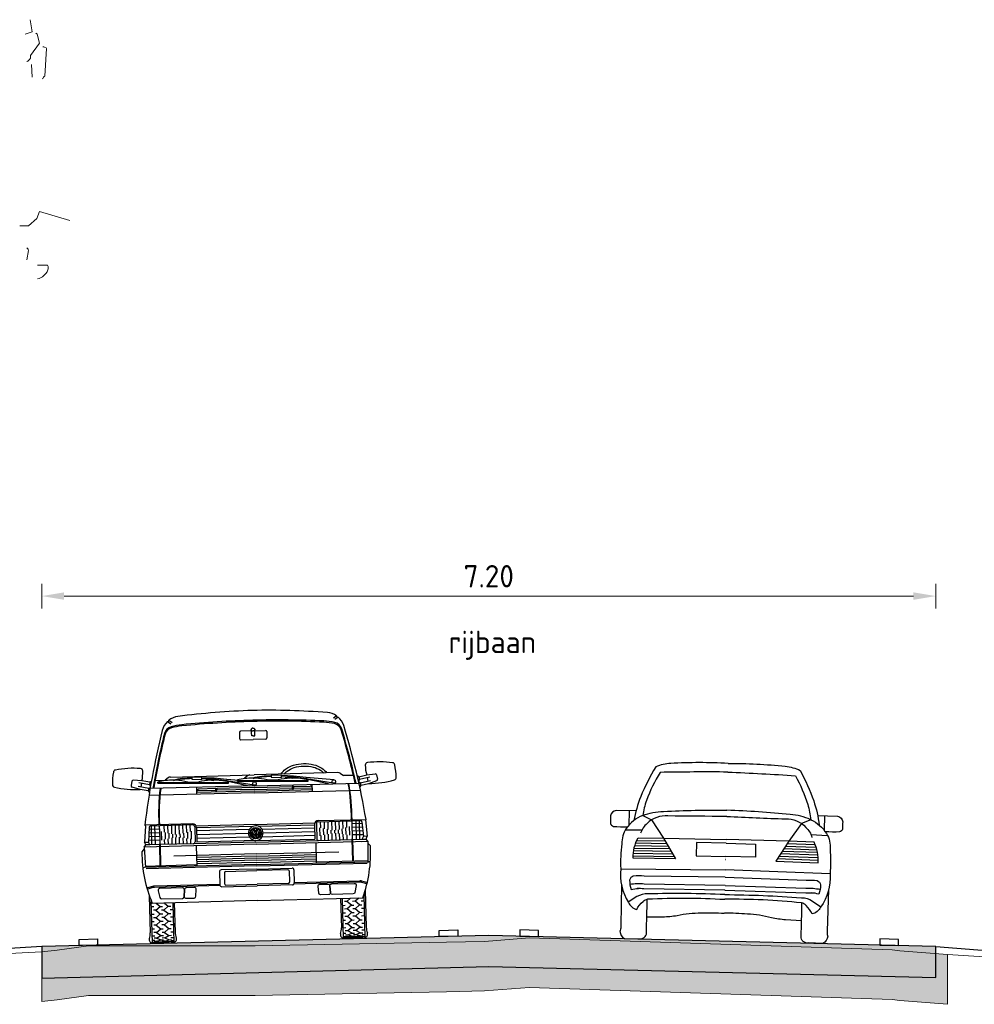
# Model space of a CAD drawing. Header units: metres. Extents: x 180716 to 180809, y 418548 to 418668.
# Tile 35 of 148: x 180776.96 to 180784.65, y 418554.52 to 418562.46. Entities that reach past the tile are written whole.
import ezdxf

# ---------------------------------------------------------------- set-up
doc = ezdxf.new("R2010")
doc.units = ezdxf.units.M
doc.layers.get('0').update_dxf_attribs({"color": 30, "lineweight": 0})
doc.layers.get('Defpoints').update_dxf_attribs({"lineweight": 0})
for name, color, linetype, lineweight in [('B-WE-GR-BOOM-SD', 253, 'Continuous', 0), ('B-WE-OG-DTM-V', 253, 'Continuous', 0), ('B-WE-VH-M', 253, 'Continuous', 0), ('B-WE-VH-VERHARDING_ASFALT-GD', 253, 'Continuous', 0), ('N-WE-GW-BERM-GD', 90, 'Continuous', 30), ('N-WE-VH-M', 7, 'Continuous', 18), ('N-WE-VH-VERHARDING_ASFALT-GD', 210, 'Continuous', 30), ('N-WE-VW-MARKERING-GD', 7, 'Continuous', 30), ('X-XX-AL-AANKLEDING-SD', 6, 'Continuous', 25)]:
    doc.layers.add(name, color=color, linetype=linetype, lineweight=lineweight)
doc.layers.add('B-WE-VH-VERHARDING_ASFALT-AD', color=253, linetype='Continuous', lineweight=0, transparency=0.5)
doc.layers.add('N-WE-VH-VERHARDING_ASFALT-AD', color=212, linetype='Continuous', lineweight=18, transparency=0.3)
doc.styles.add('NLCS-ISO-M100-T18', font='NLCS-ISO.ttf', dxfattribs={"height": 0.18})
doc.dimstyles.new('NLCS-M100-T18-PIJL_L2_H1', dxfattribs={"dimscale": 0.1, "dimtxt": 2.5, "dimasz": 1.8, "dimexe": 2, "dimexo": 2, "dimgap": 0.7, "dimtad": 1, "dimzin": 0, "dimdsep": 46, "dimtxsty": 'NLCS-ISO-M100-T18', "dimcen": 0, "dimdle": 2, "dimclrd": 256, "dimclre": 256, "dimclrt": 1, "dimadec": 1, "dimazin": 0, "dimtfac": 1, "dimtdec": 3, "dimtofl": 0, "dimtmove": 0, "dimatfit": 3, "dimfxl": 2, "dimfxlon": 1, "dimtfillclr": 256, "dimtolj": 1, "dimtzin": 0, "dimlwd": -1, "dimlwe": -1, "dimarcsym": 0})

# ---------------------------------------------------------------- blocks, each defined once
blk = doc.blocks.new('SAL-AANKLEDING_BUSJE1_VOORAANZICHT-D')
for p, q in [((-0.6873, 1.7825), (-0.6612, 1.7645)), ((-0.6752, 1.7925), (-0.6491, 1.7745)), ((0.6752, 1.7925), (0.6491, 1.7745)), ((0.6873, 1.7825), (0.6612, 1.7645)), ((-0.11, 1.68), (-0.11, 1.63)), ((-0.0144, 1.69), (-0.1, 1.69)), ((-0.0122, 1.65), (-0.015, 1.7)), ((0.0122, 1.65), (0.015, 1.7)), ((0.0144, 1.69), (0.1, 1.69)), ((0.11, 1.68), (0.11, 1.63)), ((-0.1, 1.62), (0, 1.62)), ((0, 1.65), (-0.0122, 1.65)), ((0, 1.65), (0.0122, 1.65)), ((0.1, 1.62), (0, 1.62)), ((-0.9855, 1.3095), (-0.9929, 1.2741)), ((-0.9055, 1.31), (-0.9746, 1.3174)), ((-0.846, 1.2771), (-0.9296, 1.2946)), ((-0.9085, 1.2902), (-0.9146, 1.2609)), ((-0.8419, 1.2967), (-0.9055, 1.31)), ((-0.8419, 1.2967), (-0.846, 1.2771)), ((-0.846, 1.2771), (-0.8377, 1.2645)), ((-0.8419, 1.2967), (-0.8292, 1.305)), ((-0.7989, 1.31), (-0.7183, 1.31)), ((-0.7765, 1.2872), (-0.7763, 1.2972)), ((-0.7765, 1.2872), (-0.208, 1.2729)), ((-0.7764, 1.2926), (-0.5364, 1.2865)), ((-0.693, 1.329), (-0.7183, 1.31)), ((-0.675, 1.335), (0, 1.335)), ((-0.5365, 1.2861), (-0.5363, 1.2911)), ((-0.5363, 1.2911), (-0.4477, 1.2889)), ((-0.503, 1.3294), (-0.504, 1.3124)), ((-0.504, 1.3124), (-0.4221, 1.3078)), ((-0.4211, 1.3248), (-0.503, 1.3294)), ((-0.4478, 1.2839), (-0.4477, 1.2889)), ((-0.4478, 1.2843), (-0.2079, 1.2783)), ((-0.4221, 1.3078), (-0.4211, 1.3248)), ((-0.325, 1.3073), (-0.4218, 1.3128)), ((-0.324, 1.3172), (-0.4212, 1.3228)), ((-0.3517, 1.3058), (-0.3913, 1.308)), ((-0.3304, 1.301), (-0.3305, 1.296)), ((-0.2234, 1.2925), (-0.325, 1.3073)), ((-0.2219, 1.3024), (-0.324, 1.3172)), ((-0.0442, 1.2456), (-0.2238, 1.2895)), ((-0.2219, 1.3024), (-0.2234, 1.2925)), ((-0.0026, 1.2511), (-0.2234, 1.2925)), ((0.0015, 1.2791), (-0.2219, 1.3024)), ((-0.208, 1.2729), (-0.2078, 1.2829)), ((-0.1365, 1.2872), (-0.1363, 1.2972)), ((-0.1365, 1.2872), (0.432, 1.2729)), ((-0.1364, 1.2934), (-0.1363, 1.2972)), ((-0.1364, 1.2926), (0.1036, 1.2865)), ((-0.053, 1.329), (-0.0783, 1.31)), ((0.675, 1.335), (0, 1.335)), ((0.1035, 1.2861), (0.1037, 1.2911)), ((0.1037, 1.2911), (0.1923, 1.2889)), ((0.137, 1.3294), (0.136, 1.3124)), ((0.136, 1.3124), (0.2179, 1.3078)), ((0.2189, 1.3248), (0.137, 1.3294)), ((0.1922, 1.2839), (0.1923, 1.2889)), ((0.1922, 1.2843), (0.4321, 1.2783)), ((0.2179, 1.3078), (0.2189, 1.3248)), ((0.315, 1.3073), (0.2182, 1.3128)), ((0.316, 1.3172), (0.2188, 1.3228)), ((0.2883, 1.3058), (0.2487, 1.308)), ((0.3096, 1.301), (0.3095, 1.296)), ((0.4166, 1.2925), (0.315, 1.3073)), ((0.4181, 1.3024), (0.316, 1.3172)), ((0.5958, 1.2456), (0.4162, 1.2895)), ((0.4181, 1.3024), (0.4166, 1.2925)), ((0.6374, 1.2511), (0.4166, 1.2925)), ((0.6415, 1.2791), (0.4181, 1.3024)), ((0.432, 1.2729), (0.4322, 1.2829)), ((0.5036, 1.2934), (0.5037, 1.2972)), ((0.693, 1.329), (0.7183, 1.31)), ((0.7989, 1.31), (0.7183, 1.31)), ((0.8419, 1.2967), (0.8292, 1.305)), ((0.846, 1.2771), (0.8377, 1.2645)), ((0.8419, 1.2967), (0.9055, 1.31)), ((0.8419, 1.2967), (0.846, 1.2771)), ((0.846, 1.2771), (0.9296, 1.2946)), ((0.9055, 1.31), (0.9746, 1.3174)), ((0.9085, 1.2902), (0.9146, 1.2609)), ((0.9855, 1.3095), (0.9929, 1.2741)), ((-0.9199, 1.2415), (-0.9861, 1.2625)), ((-0.8521, 1.2478), (-0.9358, 1.2653)), ((-0.8562, 1.2282), (-0.9199, 1.2415)), ((-0.8521, 1.2478), (-0.8562, 1.2282)), ((-0.8562, 1.2282), (-0.8479, 1.2155)), ((-0.8521, 1.2478), (-0.8394, 1.2561)), ((-0.768, 1.19), (-0.8521, 1.19)), ((0, 1.2456), (-0.8415, 1.2456)), ((0, 1.19), (-0.7629, 1.19)), ((-0.4654, 1.19), (-0.4654, 1.2456)), ((0, 1.204), (-0.4654, 1.204)), ((-0.314, 1.218), (-0.465, 1.218)), ((-0.314, 1.232), (-0.4474, 1.232)), ((-0.314, 1.234), (-0.314, 1.218)), ((-0.314, 1.234), (-0.304, 1.234)), ((-0.304, 1.234), (-0.304, 1.218)), ((0, 1.232), (-0.304, 1.232)), ((0, 1.218), (-0.304, 1.218)), ((0, 1.2456), (0.8415, 1.2456)), ((0, 1.232), (0.304, 1.232)), ((0, 1.218), (0.304, 1.218)), ((0, 1.204), (0.4654, 1.204)), ((0, 1.19), (0.7629, 1.19)), ((0.0139, 1.2622), (0.0105, 1.2456)), ((0.314, 1.234), (0.304, 1.234)), ((0.304, 1.234), (0.304, 1.218)), ((0.314, 1.234), (0.314, 1.218)), ((0.314, 1.232), (0.4474, 1.232)), ((0.314, 1.218), (0.465, 1.218)), ((0.4654, 1.19), (0.4654, 1.2456)), ((0.6539, 1.2622), (0.6505, 1.2456)), ((0.768, 1.19), (0.8521, 1.19)), ((0.8521, 1.2478), (0.8394, 1.2561)), ((0.8562, 1.2282), (0.8479, 1.2155)), ((0.8521, 1.2478), (0.9358, 1.2653)), ((0.8521, 1.2478), (0.8562, 1.2282)), ((0.8562, 1.2282), (0.9199, 1.2415)), ((0.9199, 1.2415), (0.9861, 1.2625)), ((-0.505, 0.953), (-0.891, 0.953)), ((-0.891, 0.953), (-0.887, 0.948)), ((-0.8463, 0.953), (-0.847, 0.944)), ((0.505, 0.953), (0.891, 0.953)), ((0.8463, 0.953), (0.847, 0.944)), ((0.891, 0.953), (0.887, 0.948)), ((-0.887, 0.948), (-0.897, 0.816)), ((-0.8564, 0.9348), (-0.8657, 0.816)), ((-0.8599, 0.89), (-0.7749, 0.89)), ((-0.8575, 0.92), (-0.7749, 0.92)), ((-0.7799, 0.944), (-0.8464, 0.944)), ((-0.838, 0.793), (-0.838, 0.944)), ((-0.81, 0.793), (-0.81, 0.944)), ((-0.7749, 0.939), (-0.7749, 0.903)), ((-0.7749, 0.903), (-0.7749, 0.8251)), ((-0.505, 0.944), (-0.7699, 0.944)), ((-0.7575, 0.8284), (-0.7575, 0.8984)), ((-0.735, 0.8924), (-0.735, 0.944)), ((-0.7275, 0.8342), (-0.7275, 0.8904)), ((-0.705, 0.8844), (-0.705, 0.944)), ((-0.6975, 0.84), (-0.6975, 0.8824)), ((-0.675, 0.8764), (-0.675, 0.944)), ((-0.6675, 0.8458), (-0.6675, 0.8745)), ((-0.645, 0.8714), (-0.645, 0.944)), ((-0.615, 0.8725), (-0.615, 0.944)), ((-0.6075, 0.846), (-0.6075, 0.8742)), ((-0.585, 0.8792), (-0.585, 0.944)), ((-0.5775, 0.841), (-0.5775, 0.8809)), ((-0.555, 0.886), (-0.555, 0.944)), ((-0.5475, 0.836), (-0.5475, 0.8877)), ((-0.525, 0.8928), (-0.525, 0.944)), ((-0.5175, 0.8309), (-0.5175, 0.8945)), ((-0.49, 0.929), (-0.49, 0.9006)), ((-0.49, 0.9006), (-0.49, 0.8263)), ((0, 0.9346), (-0.475, 0.9346)), ((-0.475, 0.923), (-0.475, 0.805)), ((-0.0214, 0.92), (-0.475, 0.92)), ((-0.0508, 0.895), (-0.475, 0.895)), ((-0.0158, 0.8299), (-0.0367, 0.8768)), ((-0.013, 0.8461), (-0.0314, 0.8873)), ((-0.0063, 0.8671), (-0.02, 0.8979)), ((0, 0.8753), (-0.0117, 0.9017)), ((0, 0.9346), (0.475, 0.9346)), ((0, 0.8753), (0.0117, 0.9017)), ((0.0063, 0.8671), (0.02, 0.8979)), ((0.013, 0.8461), (0.0314, 0.8873)), ((0.0158, 0.8299), (0.0367, 0.8768)), ((0.0214, 0.92), (0.475, 0.92)), ((0.0508, 0.895), (0.475, 0.895)), ((0.475, 0.923), (0.475, 0.805)), ((0.49, 0.929), (0.49, 0.9006)), ((0.49, 0.9006), (0.49, 0.8263)), ((0.505, 0.944), (0.7699, 0.944)), ((0.5175, 0.8309), (0.5175, 0.8945)), ((0.525, 0.8928), (0.525, 0.944)), ((0.5475, 0.836), (0.5475, 0.8877)), ((0.555, 0.886), (0.555, 0.944)), ((0.5775, 0.841), (0.5775, 0.8809)), ((0.585, 0.8792), (0.585, 0.944)), ((0.6075, 0.846), (0.6075, 0.8742)), ((0.615, 0.8725), (0.615, 0.944)), ((0.645, 0.8714), (0.645, 0.944)), ((0.6675, 0.8458), (0.6675, 0.8745)), ((0.675, 0.8764), (0.675, 0.944)), ((0.6975, 0.84), (0.6975, 0.8824)), ((0.705, 0.8844), (0.705, 0.944)), ((0.7275, 0.8342), (0.7275, 0.8904)), ((0.735, 0.8924), (0.735, 0.944)), ((0.7575, 0.8284), (0.7575, 0.8984)), ((0.7749, 0.939), (0.7749, 0.903)), ((0.8575, 0.92), (0.7749, 0.92)), ((0.7749, 0.903), (0.7749, 0.8251)), ((0.8599, 0.89), (0.7749, 0.89)), ((0.7799, 0.944), (0.8464, 0.944)), ((0.81, 0.793), (0.81, 0.944)), ((0.838, 0.793), (0.838, 0.944)), ((0.8564, 0.9348), (0.8657, 0.816)), ((0.887, 0.948), (0.897, 0.816)), ((-0.897, 0.816), (-0.8657, 0.816)), ((-0.887, 0.793), (-0.897, 0.816)), ((-0.8557, 0.793), (-0.8657, 0.816)), ((-0.8646, 0.83), (-0.7749, 0.83)), ((-0.8623, 0.86), (-0.7749, 0.86)), ((-0.7749, 0.8251), (-0.7749, 0.798)), ((-0.735, 0.793), (-0.735, 0.8328)), ((-0.705, 0.793), (-0.705, 0.8386)), ((-0.675, 0.793), (-0.675, 0.8444)), ((-0.645, 0.793), (-0.645, 0.848)), ((-0.6375, 0.848), (-0.6375, 0.8714)), ((-0.615, 0.793), (-0.615, 0.8473)), ((-0.585, 0.793), (-0.585, 0.8423)), ((-0.555, 0.793), (-0.555, 0.8372)), ((-0.525, 0.793), (-0.525, 0.8322)), ((-0.49, 0.8263), (-0.49, 0.808)), ((-0.059, 0.865), (-0.475, 0.865)), ((-0.0508, 0.835), (-0.475, 0.835)), ((0, 0.805), (-0.475, 0.805)), ((-0.013, 0.8461), (-0.0055, 0.8629)), ((-0.0111, 0.8281), (0, 0.8529)), ((-0.0063, 0.8671), (0.0063, 0.8671)), ((-0.0055, 0.8629), (0.0055, 0.8629)), ((0.0111, 0.8281), (0, 0.8529)), ((0, 0.805), (0.475, 0.805)), ((0.013, 0.8461), (0.0055, 0.8629)), ((0.0508, 0.835), (0.475, 0.835)), ((0.059, 0.865), (0.475, 0.865)), ((0.49, 0.8263), (0.49, 0.808)), ((0.525, 0.793), (0.525, 0.8322)), ((0.555, 0.793), (0.555, 0.8372)), ((0.585, 0.793), (0.585, 0.8423)), ((0.615, 0.793), (0.615, 0.8473)), ((0.6375, 0.848), (0.6375, 0.8714)), ((0.645, 0.793), (0.645, 0.848)), ((0.675, 0.793), (0.675, 0.8444)), ((0.705, 0.793), (0.705, 0.8386)), ((0.735, 0.793), (0.735, 0.8328)), ((0.8623, 0.86), (0.7749, 0.86)), ((0.8646, 0.83), (0.7749, 0.83)), ((0.7749, 0.8251), (0.7749, 0.798)), ((0.8557, 0.793), (0.8657, 0.816)), ((0.897, 0.816), (0.8657, 0.816)), ((0.887, 0.793), (0.897, 0.816)), ((-0.9005, 0.7614), (-0.92, 0.7388)), ((-0.901, 0.776), (-0.887, 0.793)), ((-0.901, 0.776), (-0.8955, 0.611)), ((-0.853, 0.776), (-0.901, 0.776)), ((0, 0.7759), (-0.901, 0.7759)), ((-0.8557, 0.793), (-0.887, 0.793)), ((-0.7799, 0.793), (-0.8557, 0.793)), ((-0.7779, 0.793), (-0.7779, 0.6209)), ((-0.7729, 0.793), (-0.7729, 0.6209)), ((-0.505, 0.793), (-0.7699, 0.793)), ((0, 0.793), (-0.505, 0.793)), ((-0.481, 0.7759), (-0.481, 0.611)), ((0, 0.793), (0.505, 0.793)), ((0, 0.7759), (0.901, 0.7759)), ((0.481, 0.7759), (0.481, 0.611)), ((0.505, 0.793), (0.7699, 0.793)), ((0.7729, 0.793), (0.7729, 0.6209)), ((0.7779, 0.793), (0.7779, 0.6209)), ((0.7799, 0.793), (0.8557, 0.793)), ((0.853, 0.776), (0.901, 0.776)), ((0.8557, 0.793), (0.887, 0.793)), ((0.901, 0.776), (0.887, 0.793)), ((0.901, 0.776), (0.8955, 0.611)), ((0.9005, 0.7614), (0.92, 0.7388)), ((0, 0.6978), (-0.665, 0.6978)), ((0, 0.68), (-0.481, 0.68)), ((0, 0.663), (-0.481, 0.663)), ((0, 0.646), (-0.481, 0.646)), ((0, 0.6978), (0.665, 0.6978)), ((0, 0.68), (0.481, 0.68)), ((0, 0.663), (0.481, 0.663)), ((0, 0.646), (0.481, 0.646)), ((0, 0.611), (-0.9056, 0.611)), ((-0.481, 0.6209), (-0.8958, 0.6209)), ((0, 0.6006), (-0.8908, 0.6006)), ((0, 0.629), (-0.481, 0.629)), ((-0.3, 0.561), (-0.3, 0.456)), ((0, 0.576), (-0.285, 0.576)), ((-0.251, 0.5635), (0, 0.5635)), ((0, 0.629), (0.481, 0.629)), ((0, 0.611), (0.9056, 0.611)), ((0, 0.6006), (0.8908, 0.6006)), ((0, 0.576), (0.285, 0.576)), ((0.251, 0.5635), (0, 0.5635)), ((0.3, 0.561), (0.3, 0.456)), ((0.481, 0.6209), (0.8958, 0.6209)), ((-0.261, 0.5535), (-0.261, 0.4635)), ((0.261, 0.5535), (0.261, 0.4635)), ((-0.8416, 0.4581), (-0.8831, 0.4468)), ((-0.8403, 0.4481), (-0.8803, 0.4372)), ((-0.3, 0.4598), (-0.8285, 0.4598)), ((-0.2987, 0.4498), (-0.8272, 0.4498)), ((-0.285, 0.441), (0, 0.441)), ((-0.251, 0.4535), (0, 0.4535)), ((0.251, 0.4535), (0, 0.4535)), ((0.285, 0.441), (0, 0.441)), ((0.2987, 0.4498), (0.8272, 0.4498)), ((0.3, 0.4598), (0.8285, 0.4598)), ((0.8403, 0.4481), (0.8803, 0.4372)), ((0.8416, 0.4581), (0.8831, 0.4468)), ((-0.87, 0.3835), (-0.87, 0.085)), ((-0.8575, 0.3475), (-0.8575, 0)), ((0, 0.321), (-0.8474, 0.321)), ((-0.8154, 0.321), (-0.785, 0.295)), ((-0.7504, 0.321), (-0.72, 0.295)), ((-0.6825, 0.321), (-0.6825, 0)), ((-0.67, 0.321), (-0.67, 0.085)), ((0, 0.321), (0.8474, 0.321)), ((0.67, 0.321), (0.67, 0.085)), ((0.6825, 0.321), (0.6825, 0)), ((0.7504, 0.321), (0.72, 0.295)), ((0.8154, 0.321), (0.785, 0.295)), ((0.8575, 0.3475), (0.8575, 0)), ((0.87, 0.3835), (0.87, 0.085)), ((-0.855, 0.295), (-0.835, 0.295)), ((-0.82, 0.265), (-0.84, 0.265)), ((-0.82, 0.265), (-0.785, 0.295)), ((-0.82, 0.265), (-0.785, 0.235)), ((-0.785, 0.295), (-0.765, 0.295)), ((-0.755, 0.265), (-0.775, 0.265)), ((-0.755, 0.265), (-0.72, 0.295)), ((-0.755, 0.265), (-0.72, 0.235)), ((-0.72, 0.295), (-0.7, 0.295)), ((-0.685, 0.265), (-0.705, 0.265)), ((0.685, 0.265), (0.705, 0.265)), ((0.72, 0.295), (0.7, 0.295)), ((0.755, 0.265), (0.72, 0.295)), ((0.755, 0.265), (0.72, 0.235)), ((0.755, 0.265), (0.775, 0.265)), ((0.785, 0.295), (0.765, 0.295)), ((0.82, 0.265), (0.785, 0.295)), ((0.82, 0.265), (0.785, 0.235)), ((0.82, 0.265), (0.84, 0.265)), ((0.855, 0.295), (0.835, 0.295)), ((-0.855, 0.235), (-0.835, 0.235)), ((-0.855, 0.175), (-0.835, 0.175)), ((-0.82, 0.205), (-0.84, 0.205)), ((-0.82, 0.205), (-0.785, 0.235)), ((-0.82, 0.205), (-0.785, 0.175)), ((-0.82, 0.145), (-0.785, 0.175)), ((-0.785, 0.235), (-0.765, 0.235)), ((-0.785, 0.175), (-0.765, 0.175)), ((-0.755, 0.205), (-0.775, 0.205)), ((-0.755, 0.205), (-0.72, 0.235)), ((-0.755, 0.205), (-0.72, 0.175)), ((-0.755, 0.145), (-0.72, 0.175)), ((-0.72, 0.235), (-0.7, 0.235)), ((-0.72, 0.175), (-0.7, 0.175)), ((-0.685, 0.205), (-0.705, 0.205)), ((0.685, 0.205), (0.705, 0.205)), ((0.72, 0.235), (0.7, 0.235)), ((0.72, 0.175), (0.7, 0.175)), ((0.755, 0.205), (0.72, 0.235)), ((0.755, 0.205), (0.72, 0.175)), ((0.755, 0.145), (0.72, 0.175)), ((0.755, 0.205), (0.775, 0.205)), ((0.785, 0.235), (0.765, 0.235)), ((0.785, 0.175), (0.765, 0.175)), ((0.82, 0.205), (0.785, 0.235)), ((0.82, 0.205), (0.785, 0.175)), ((0.82, 0.145), (0.785, 0.175)), ((0.82, 0.205), (0.84, 0.205)), ((0.855, 0.235), (0.835, 0.235)), ((0.855, 0.175), (0.835, 0.175)), ((-0.855, 0.115), (-0.835, 0.115)), ((-0.82, 0.145), (-0.84, 0.145)), ((-0.82, 0.085), (-0.84, 0.085)), ((-0.82, 0.145), (-0.785, 0.115)), ((-0.82, 0.085), (-0.785, 0.115)), ((-0.82, 0.085), (-0.785, 0.06)), ((-0.785, 0.115), (-0.765, 0.115)), ((-0.755, 0.145), (-0.775, 0.145)), ((-0.755, 0.085), (-0.775, 0.085)), ((-0.755, 0.145), (-0.72, 0.115)), ((-0.755, 0.085), (-0.72, 0.115)), ((-0.755, 0.085), (-0.72, 0.06)), ((-0.72, 0.115), (-0.7, 0.115)), ((-0.685, 0.145), (-0.705, 0.145)), ((-0.685, 0.085), (-0.705, 0.085)), ((0.685, 0.145), (0.705, 0.145)), ((0.685, 0.085), (0.705, 0.085)), ((0.72, 0.115), (0.7, 0.115)), ((0.755, 0.145), (0.72, 0.115)), ((0.755, 0.085), (0.72, 0.115)), ((0.755, 0.085), (0.72, 0.06)), ((0.755, 0.145), (0.775, 0.145)), ((0.755, 0.085), (0.775, 0.085)), ((0.785, 0.115), (0.765, 0.115)), ((0.82, 0.145), (0.785, 0.115)), ((0.82, 0.085), (0.785, 0.115)), ((0.82, 0.085), (0.785, 0.06)), ((0.82, 0.145), (0.84, 0.145)), ((0.82, 0.085), (0.84, 0.085)), ((0.855, 0.115), (0.835, 0.115)), ((-0.8575, 0), (-0.6825, 0)), ((-0.855, 0.06), (-0.835, 0.06)), ((-0.855, 0.025), (-0.835, 0.025)), ((-0.855, 0.01), (-0.835, 0.01)), ((-0.82, 0.04), (-0.84, 0.04)), ((-0.82, 0.015), (-0.84, 0.015)), ((-0.82, 0.005), (-0.84, 0.005)), ((-0.82, 0.04), (-0.785, 0.06)), ((-0.82, 0.04), (-0.785, 0.025)), ((-0.82, 0.015), (-0.785, 0.025)), ((-0.82, 0.015), (-0.785, 0.01)), ((-0.82, 0.005), (-0.785, 0.01)), ((-0.82, 0.005), (-0.785, 0)), ((-0.785, 0.06), (-0.765, 0.06)), ((-0.785, 0.025), (-0.765, 0.025)), ((-0.785, 0.01), (-0.765, 0.01)), ((-0.755, 0.04), (-0.775, 0.04)), ((-0.755, 0.015), (-0.775, 0.015)), ((-0.755, 0.005), (-0.775, 0.005)), ((-0.755, 0.04), (-0.72, 0.06)), ((-0.755, 0.04), (-0.72, 0.025)), ((-0.755, 0.015), (-0.72, 0.025)), ((-0.755, 0.015), (-0.72, 0.01)), ((-0.755, 0.005), (-0.72, 0.01)), ((-0.755, 0.005), (-0.72, 0)), ((-0.72, 0.06), (-0.7, 0.06)), ((-0.72, 0.025), (-0.7, 0.025)), ((-0.72, 0.01), (-0.7, 0.01)), ((-0.685, 0.04), (-0.705, 0.04)), ((-0.685, 0.015), (-0.705, 0.015)), ((-0.685, 0.005), (-0.705, 0.005)), ((0.8575, 0), (0.6825, 0)), ((0.685, 0.04), (0.705, 0.04)), ((0.685, 0.015), (0.705, 0.015)), ((0.685, 0.005), (0.705, 0.005)), ((0.72, 0.06), (0.7, 0.06)), ((0.72, 0.025), (0.7, 0.025)), ((0.72, 0.01), (0.7, 0.01)), ((0.755, 0.04), (0.72, 0.06)), ((0.755, 0.04), (0.72, 0.025)), ((0.755, 0.015), (0.72, 0.025)), ((0.755, 0.015), (0.72, 0.01)), ((0.755, 0.005), (0.72, 0.01)), ((0.755, 0.005), (0.72, 0)), ((0.755, 0.04), (0.775, 0.04)), ((0.755, 0.015), (0.775, 0.015)), ((0.755, 0.005), (0.775, 0.005)), ((0.785, 0.06), (0.765, 0.06)), ((0.785, 0.025), (0.765, 0.025)), ((0.785, 0.01), (0.765, 0.01)), ((0.82, 0.04), (0.785, 0.06)), ((0.82, 0.04), (0.785, 0.025)), ((0.82, 0.015), (0.785, 0.025)), ((0.82, 0.015), (0.785, 0.01)), ((0.82, 0.005), (0.785, 0.01)), ((0.82, 0.005), (0.785, 0)), ((0.82, 0.04), (0.84, 0.04)), ((0.82, 0.015), (0.84, 0.015)), ((0.82, 0.005), (0.84, 0.005)), ((0.855, 0.06), (0.835, 0.06)), ((0.855, 0.025), (0.835, 0.025)), ((0.855, 0.01), (0.835, 0.01))]:
    blk.add_line(p, q)
for points in [[(0, 1.7108, 0.072539), (-0.0059, 1.7099, 0.083707), (-0.0106, 1.7076, 0.106587), (-0.0139, 1.7039, 0.131335), (-0.015, 1.7, 0.131335)], [(-0.015, 1.7, 0.131335), (-0.0139, 1.6961, 0.106587), (-0.0106, 1.6924, 0.083707), (-0.0059, 1.6901, 0.072539), (0, 1.6892, 0.072539)], [(0, 1.7108, -0.072539), (0.0059, 1.7099, -0.083707), (0.0106, 1.7076, -0.106587), (0.0139, 1.7039, -0.131335), (0.015, 1.7, -0.131335)], [(0.015, 1.7, -0.131335), (0.0139, 1.6961, -0.106587), (0.0106, 1.6924, -0.083707), (0.0059, 1.6901, -0.072539), (0, 1.6892, -0.072539)], [(0.2141, 1.335, -0.084851), (0.2544, 1.374, -0.081148), (0.3191, 1.4043, -0.069152), (0.4, 1.4156, -0.069152), (0.4809, 1.4043, -0.081148), (0.5456, 1.374, -0.084851), (0.5859, 1.335, -0.13694)], [(0.2399, 1.335, -0.058647), (0.2656, 1.3575, -0.081148), (0.3245, 1.3851, -0.069152), (0.4, 1.3956, -0.069152), (0.4755, 1.3851, -0.081148), (0.5344, 1.3575, -0.058647), (0.5601, 1.335, -0.13694)]]:
    blk.add_lwpolyline(points, format="xyb")
for points in [[(-0.7718, 0.355), (-0.6044, 0.355, 0.394848), (-0.5894, 0.369), (-0.5857, 0.424, 0.433848), (-0.6007, 0.44), (-0.7828, 0.44, 0.473285), (-0.7975, 0.4221), (-0.7865, 0.3671, 0.357511)], [(-0.5856, 0.426), (-0.5893, 0.371, 0.433848), (-0.5743, 0.355), (-0.5094, 0.355, 0.394848), (-0.4944, 0.369), (-0.4907, 0.424, 0.433848), (-0.5057, 0.44), (-0.5706, 0.44, 0.394848)], [(0.5856, 0.426), (0.5893, 0.371, -0.433848), (0.5743, 0.355), (0.5094, 0.355, -0.394848), (0.4944, 0.369), (0.4907, 0.424, -0.433848), (0.5057, 0.44), (0.5706, 0.44, -0.394848)], [(0.7718, 0.355), (0.6044, 0.355, -0.394848), (0.5894, 0.369), (0.5857, 0.424, -0.433848), (0.6007, 0.44), (0.7828, 0.44, -0.473285), (0.7975, 0.4221), (0.7865, 0.3671, -0.357511)]]:
    blk.add_lwpolyline(points, format="xyb", close=True)
for centre, radius in [((0, 1.265), 0.0141), ((0.64, 1.265), 0.0141), ((0.64, 1.265), 0.0141), ((0, 0.865), 0.0455)]:
    blk.add_circle(centre, radius)
for centre, radius, start, end in [((0.0344, -4.2519), 6.106, 90.32247, 95.98087), ((-0.0344, -4.2519), 6.106, 84.01913, 89.67753), ((-0.5862, 1.6717), 0.15, 132.36961, 164.33228), ((-0.6844, 1.7913), 0.00931, 251.77378, 6.95643), ((-0.5862, 1.6717), 0.15, 95.98087, 126.3606), ((-0.5345, 1.2434), 0.512, 94.20514, 104.07814), ((0, -6.0256), 7.8006, 90, 94.20514), ((0, -6.0256), 7.7906, 90, 94.20514), ((0, -6.0256), 7.8006, 85.79486, 90), ((0, -6.0256), 7.7906, 85.79486, 90), ((0.5345, 1.2434), 0.512, 75.92186, 85.79486), ((0.5862, 1.6717), 0.15, 53.6394, 84.01913), ((0.6844, 1.7913), 0.00931, 173.04357, 288.22622), ((0.5862, 1.6717), 0.15, 15.66772, 47.63039), ((5.134, 0.0772), 6.0883, 164.42198, 171.72899), ((5.0109, 0.1018), 5.9401, 164.52802, 168.89843), ((5.0109, 0.1018), 5.9341, 164.57362, 168.88706), ((-0.6415, 1.667), 0.075, 103.50538, 165.03085), ((-0.6376, 1.6573), 0.0754, 104.63241, 162.28245), ((-0.5345, 1.2434), 0.502, 94.20514, 104.07814), ((-0.1, 1.68), 0.01, 90, 180), ((0.1, 1.68), 0.01, 0, 90), ((0.5345, 1.2434), 0.502, 75.92186, 85.79486), ((0.6376, 1.6573), 0.0754, 17.71755, 75.36759), ((0.6415, 1.667), 0.075, 14.96915, 76.49462), ((-5.0109, 0.1018), 5.9341, 11.11294, 15.42638), ((-5.0109, 0.1018), 5.9401, 11.10157, 15.47198), ((-5.134, 0.0772), 6.0883, 8.27101, 15.57802), ((-0.1, 1.63), 0.01, 180, 270), ((0.1, 1.63), 0.01, 270, 0), ((-0.5171, 1.2781), 0.6259, 170.00544, 179.43722), ((-1.1138, 1.3833), 0.02, 99.28505, 170.00544), ((-0.9895, 0.6232), 0.7901, 84.53208, 99.28505), ((-0.9162, 1.3898), 0.02, 0.55397, 84.53208), ((-1.2156, 1.387), 0.3195, 346.06881, 0.55397), ((1.2156, 1.387), 0.3195, 179.44603, 193.93119), ((0.9162, 1.3898), 0.02, 95.46792, 179.44603), ((0.9895, 0.6232), 0.7901, 80.71495, 95.46792), ((1.1138, 1.3833), 0.02, 9.99456, 80.71495), ((0.5171, 1.2781), 0.6259, 0.56278, 9.99456), ((-1.123, 1.2841), 0.02, 179.43722, 255.39537), ((-0.9831, 1.272), 0.01, 168.18872, 252.42542), ((-0.9757, 1.3074), 0.01, 83.95202, 168.18872), ((-0.6682, 0.8226), 0.4867, 88.20631, 102.83367), ((-0.675, 1.305), 0.03, 90, 126.8699), ((-0.5107, 0.5478), 0.7696, 89.47867, 100.66014), ((-0.5106, 0.5528), 0.7696, 89.46686, 100.66014), ((-0.6682, 0.8226), 0.4867, 74.2853, 85.62285), ((-0.3396, 0.8144), 0.4867, 91.49612, 102.83367), ((-0.5107, 0.5478), 0.7696, 76.45883, 81.07189), ((-0.5106, 0.5528), 0.7696, 76.45883, 78.08783), ((-0.3396, 0.8144), 0.4867, 74.2853, 88.91266), ((-0.0282, 0.8226), 0.4867, 88.20631, 102.83367), ((-0.035, 1.305), 0.03, 90, 126.8699), ((0.1293, 0.5478), 0.7696, 89.47867, 100.66014), ((0.1294, 0.5528), 0.7696, 89.46686, 100.66014), ((-0.0282, 0.8226), 0.4867, 74.2853, 85.62285), ((0.3004, 0.8144), 0.4867, 91.49612, 102.83367), ((0.1293, 0.5478), 0.7696, 76.45883, 81.07189), ((0.1294, 0.5528), 0.7696, 76.45883, 78.08783), ((0.3004, 0.8144), 0.4867, 74.2853, 88.91266), ((0.675, 1.305), 0.03, 53.1301, 90), ((0.9757, 1.3074), 0.01, 11.81128, 96.04798), ((0.9831, 1.272), 0.01, 287.57458, 11.81128), ((1.123, 1.2841), 0.02, 284.60463, 0.56278), ((-0.944, 1.9711), 0.73, 255.39537, 271.89051), ((0.9101, 1.0009), 1.6887, 171.66812, 181.6239), ((0.9101, 1.0009), 1.6837, 171.64321, 181.6239), ((-0.4474, 1.214), 0.018, 90, 180), ((-0.309, 1.2191), 0.00513, 192.68038, 347.31962), ((0.309, 1.2191), 0.00513, 192.68038, 347.31962), ((0.4474, 1.214), 0.018, 0, 90), ((-0.9101, 1.0009), 1.6837, 358.3761, 8.35679), ((-0.9101, 1.0009), 1.6887, 358.3761, 8.33188), ((0.944, 1.9711), 0.73, 268.10949, 284.60463), ((-0.505, 0.923), 0.03, 0, 90), ((0.505, 0.923), 0.03, 90, 180), ((-0.8464, 0.934), 0.01, 90, 175.50742), ((-0.7799, 0.939), 0.005, 360, 90), ((-0.7699, 0.939), 0.005, 90, 180), ((-0.505, 0.929), 0.015, 0, 90), ((0, 0.865), 0.059, 90, 270), ((0, 0.865), 0.0385, 162.20081, 245.79919), ((0, 0.865), 0.0385, 121.31381, 144.60535), ((0, 0.865), 0.0385, 72.26113, 107.73887), ((0, 0.865), 0.059, 270, 90), ((0, 0.865), 0.0385, 294.20081, 17.79919), ((0, 0.865), 0.0385, 35.39465, 58.68619), ((0.505, 0.929), 0.015, 90, 180), ((0.7699, 0.939), 0.005, 0, 90), ((0.7799, 0.939), 0.005, 90, 180), ((0.8464, 0.934), 0.01, 4.49258, 90), ((-0.7799, 0.798), 0.005, 270, 360), ((-0.7699, 0.798), 0.005, 180, 270), ((-0.505, 0.808), 0.015, 270, 360), ((0, 0.865), 0.0385, 253.31381, 286.68619), ((0.505, 0.808), 0.015, 180, 270), ((0.7699, 0.798), 0.005, 270, 0), ((0.7799, 0.798), 0.005, 180, 270), ((0.1081, 0.7023), 1.0288, 177.97011, 201.75428), ((-0.1081, 0.7023), 1.0288, 338.24572, 2.02989), ((-0.9056, 0.601), 0.01, 90, 185.70761), ((-0.285, 0.561), 0.015, 90, 180), ((-0.251, 0.5535), 0.01, 90, 180), ((0.251, 0.5535), 0.01, 0, 90), ((0.285, 0.561), 0.015, 0, 90), ((0.9056, 0.601), 0.01, 354.29239, 90), ((-0.8285, 0.4098), 0.05, 90, 105.15437), ((-0.8272, 0.3998), 0.05, 90, 105.15437), ((-0.285, 0.456), 0.015, 180, 270), ((-0.251, 0.4635), 0.01, 180, 270), ((0.251, 0.4635), 0.01, 270, 0), ((0.285, 0.456), 0.015, 270, 0), ((0.8272, 0.3998), 0.05, 74.84563, 90), ((0.8285, 0.4098), 0.05, 74.84563, 90), ((-1.0114, 0.085), 0.1414, 340.80093, 0), ((-0.5286, 0.085), 0.1414, 180, 199.19907), ((0.5286, 0.085), 0.1414, 340.80093, 360), ((1.0114, 0.085), 0.1414, 180, 199.19907), ((-0.8498, 0.0287), 0.0297, 160.80093, 254.95104), ((-0.6902, 0.0287), 0.0297, 285.04896, 19.19907), ((0.6902, 0.0287), 0.0297, 160.80093, 254.95104), ((0.8498, 0.0287), 0.0297, 285.04896, 19.19907)]:
    blk.add_arc(centre, radius, start, end)
blk = doc.blocks.new('SAL-AANKLEDING_AUTO2_ACHTERAANZICHT-D')
for points in [[(0, 1.4303, 0.026139), (-0.4616, 1.419, 0.076615), (-0.5814, 1.3882, 0.036668), (-0.697, 1.1456, 0.049136), (-0.7464, 0.9516, 2.196377)], [(0, 1.4303, -0.026139), (0.4616, 1.419, -0.076615), (0.5814, 1.3882, -0.036668), (0.697, 1.1456, -0.049136), (0.7464, 0.9516, -2.196377)], [(0, 1.3607, 0.005851), (-0.5457, 1.3445, 0.040858), (-0.6502, 1.1157, 0.034998), (-0.6767, 0.993, -0.100737), (-0.5106, 1.0303, -0.017526), (0, 1.0525, 0.289289)], [(0, 1.3607, -0.005851), (0.5457, 1.3445, -0.040858), (0.6502, 1.1157, -0.034998), (0.6767, 0.993, 0.100737), (0.5106, 1.0303, 0.017526), (0, 1.0525, -0.289289)], [(-0.7315, 1.0291), (-0.8908, 1.0278, 0.347651), (-0.9348, 0.9831, -0.016693), (-0.935, 0.9225, 0.222222), (-0.9114, 0.9002, 0.015352), (-0.7971, 0.8982, -1.767273)], [(-0.6767, 0.993, 0.153604), (-0.8063, 0.8847, 0.175673), (-0.8379, 0.7607, 0.046292), (-0.843, 0.5602, 0.169378), (-0.7741, 0.2909, 0.236211), (-0.7061, 0.2348, -0.117588), (-0.6563, 0.3007, -0.15232), (-0.6186, 0.3222, -0.027876), (-0.0001, 0.335, 3.882498)], [(0, 1.0034, -0.004258), (-0.4732, 0.995, 0.22286), (-0.6398, 0.9309, 0.139614), (-0.6899, 0.851, 2.585177)], [(0, 1.0034, 0.004258), (0.4732, 0.995, -0.22286), (0.6398, 0.9309, -0.139614), (0.6899, 0.851, -2.585177)], [(0.6767, 0.993, -0.153604), (0.8063, 0.8847, -0.175673), (0.8379, 0.7607, -0.046292), (0.843, 0.5602, -0.169378), (0.7741, 0.2909, -0.236211), (0.7061, 0.2348, 0.117588), (0.6563, 0.3007, 0.15232), (0.6186, 0.3222, 0.027876), (0.0001, 0.335, -3.882498)], [(0.7315, 1.0291), (0.8908, 1.0278, -0.347651), (0.9348, 0.9831, 0.016693), (0.935, 0.9225, -0.222222), (0.9114, 0.9002, -0.015352), (0.7971, 0.8982, 1.767273)], [(-0.5057, 0.8148), (-0.4034, 0.6518), (-0.7453, 0.6484, -0.135811), (-0.7085, 0.8122), (-0.5057, 0.8148)], [(0.5057, 0.8148), (0.4034, 0.6518), (0.7453, 0.6484, 0.135811), (0.7085, 0.8122), (0.5057, 0.8148)], [(-0.7407, 0.5037, 0.236554), (-0.769, 0.4711, 0.08143), (-0.7558, 0.3948, -0.070992), (-0.6955, 0.4042, -0.006009)], [(-0.0001, 0.5125), (-0.6517, 0.5062, 0.047583), (-0.7407, 0.5037, 0.730995)], [(0.0001, 0.5125), (0.6517, 0.5062, -0.047583), (0.7407, 0.5037, -0.730995)], [(0.7407, 0.5037, -0.236554), (0.769, 0.4711, -0.08143), (0.7558, 0.3948, 0.070992), (0.6955, 0.4042, 0.006009)], [(-0.8348, 0.4345), (-0.8302, 0.1, -0.248493)], [(-0.0001, 0.4475), (-0.6517, 0.4412, 0.061396), (-0.7662, 0.4348, 0.730995)], [(-0.0001, 0.4096), (-0.6517, 0.4033, 0.029664), (-0.7073, 0.4037, 0.730995)], [(0.0001, 0.4081, 0.000036), (-0.001, 0.4081, 2.482916)], [(-0.0001, 0.4081, -0.000036), (0.001, 0.4081, -2.482916)], [(0.0001, 0.4475), (0.6517, 0.4412, -0.061396), (0.7662, 0.4348, -0.730995)], [(0.0001, 0.4096), (0.6517, 0.4033, -0.029664), (0.7073, 0.4037, -0.730995)], [(0.8348, 0.4345), (0.8302, 0.1, 0.248493)], [(-0.7996, -0.002), (-0.6835, 0, 0.473275), (-0.6224, 0.0509, -0.007714), (-0.623, 0.3211, -0.63259)], [(-0.0001, 0.3734, 0.016204), (-0.6173, 0.363, 0.146653), (-0.7078, 0.3388), (-0.7761, 0.2939)], [(0.0001, 0.3734, -0.016204), (0.6173, 0.363, -0.146653), (0.7078, 0.3388), (0.7761, 0.2939)], [(0.7996, -0.002), (0.6835, 0, -0.473275), (0.6224, 0.0509, 0.007714), (0.623, 0.3211, 0.63259)], [(-0.6237, 0.1771), (-0.4947, 0.1821, 0.037524), (-0.3796, 0.1956, -0.05794), (-0.187, 0.2202, -0.019198), (-0.0001, 0.2236, -1.799572)], [(0.6237, 0.1771), (0.4947, 0.1821, -0.037524), (0.3796, 0.1956, 0.05794), (0.187, 0.2202, 0.019198), (0.0001, 0.2236, 1.799572)], [(-0.8302, 0.1, -0.067731), (-0.835, 0.0638, 0.089533), (-0.8369, 0.057, 0.411641)], [(0.8302, 0.1, 0.067731), (0.835, 0.0638, -0.089533), (0.8369, 0.057, -0.411641)], [(-0.8369, 0.057, 0.247158), (-0.7996, -0.002, 0.417966)], [(0.8369, 0.057, -0.247158), (0.7996, -0.002, -0.417966)]]:
    blk.add_lwpolyline(points, format="xyb")
for points in [[(-0.7868, 1.0286), (-0.7869, 0.9114)], [(-0.6767, 0.993), (-0.6041, 0.9607), (-0.5057, 0.8148), (0, 0.8183)], [(0.6767, 0.993), (0.6041, 0.9607), (0.5057, 0.8148), (0, 0.8183)], [(0.7868, 1.0286), (0.7869, 0.9114)], [(-0.6807, 0.8754), (-0.8149, 0.8708)], [(0.6807, 0.8754), (0.8149, 0.8708)], [(-0.7185, 0.7919), (-0.4926, 0.794)], [(0.7185, 0.7919), (0.4926, 0.794)], [(-0.7388, 0.7295), (-0.4538, 0.7321)], [(-0.7336, 0.7503), (-0.4668, 0.7527)], [(-0.7269, 0.7711), (-0.4797, 0.7734)], [(-0.0001, 0.7864), (-0.2382, 0.786), (-0.2384, 0.6807)], [(0.0001, 0.7864), (0.2382, 0.786), (0.2384, 0.6807)], [(0.7388, 0.7295), (0.4538, 0.7321)], [(0.7336, 0.7503), (0.4668, 0.7527)], [(0.7269, 0.7711), (0.4797, 0.7734)], [(-0.7457, 0.6672), (-0.415, 0.6702)], [(-0.7448, 0.6879), (-0.4279, 0.6908)], [(-0.7425, 0.7087), (-0.4409, 0.7115)], [(-0.2384, 0.6807), (-0.0001, 0.6807)], [(0.0001, 0.6563), (-0.0003, 0.6563)], [(-0.0001, 0.6563), (0.0003, 0.6563)], [(0.2384, 0.6807), (0.0001, 0.6807)], [(0.7457, 0.6672), (0.415, 0.6702)], [(0.7448, 0.6879), (0.4279, 0.6908)], [(0.7425, 0.7087), (0.4409, 0.7115)], [(-0.8431, 0.5609), (-0.0001, 0.5726)], [(0.8431, 0.5609), (0.0001, 0.5726)]]:
    blk.add_lwpolyline(points)
blk = doc.blocks.new('SGR-BOOM_S02_G_ZIJ-D')
at = {"flags": 128}
for points in [[(2.8191, 7.5485), (2.8758, 7.5663), (2.8614, 7.6642)], [(2.8336, 7.3272), (2.8369, 7.3272), (2.8413, 7.3294), (2.8469, 7.335), (2.8502, 7.3383), (2.8591, 7.3461), (2.8614, 7.3517), (2.8625, 7.355), (2.8625, 7.375), (2.9348, 7.4751), (2.9181, 7.5474), (2.9147, 7.5507), (2.9103, 7.553), (2.9081, 7.5541), (2.9058, 7.5563)], [(2.9637, 7.4462), (2.9715, 7.4451), (2.977, 7.4429), (2.9881, 7.4373), (2.9926, 7.4329), (2.9781, 7.2104), (2.9737, 7.2071), (2.9692, 7.2004), (2.9626, 7.1915), (2.9592, 7.1871)], [(2.8725, 7.3027), (2.8769, 7.2015)], [(2.7768, 6.0038), (2.8469, 6.0038), (2.9147, 6.0616), (2.9359, 6.1195), (3.1805, 6.0461)], [(2.8336, 5.7302), (2.8469, 5.8059), (2.8458, 5.8092), (2.8436, 5.8148), (2.8413, 5.8192), (2.8336, 5.8259)], [(2.9203, 5.5757), (2.9336, 5.579), (2.9592, 5.5935), (2.9715, 5.6024), (2.987, 5.6201), (2.997, 5.6335), (3.0059, 5.6568), (3.0048, 5.6757), (3.0037, 5.6824), (3.0015, 5.6869), (2.9203, 5.6869)]]:
    blk.add_lwpolyline(points, dxfattribs=at)
blk = doc.blocks.new('*D19')
at = {"layer": 'Defpoints', "color": 0, "transparency": 16777216}
for p in [(180784.3405, 418557.812), (180777.1405, 418557.3443), (180784.3405, 418557.3443)]:
    blk.add_point(p, dxfattribs=at)
at = {"layer": 'N-WE-VH-M', "transparency": 16777216}
for p, q in [((180777.1405, 418557.712), (180777.1405, 418557.912)), ((180784.3405, 418557.712), (180784.3405, 418557.912)), ((180777.3205, 418557.812), (180784.1605, 418557.812))]:
    blk.add_line(p, q, dxfattribs=at)
for points in [[(180777.3205, 418557.842), (180777.3205, 418557.782), (180777.1405, 418557.812)], [(180784.1605, 418557.842), (180784.1605, 418557.782), (180784.3405, 418557.812)]]:
    blk.add_solid(points, dxfattribs=at)
at = {"layer": 'N-WE-VH-M', "color": 1, "transparency": 16777216, "insert": (180780.7405, 418557.972), "char_height": 0.18, "attachment_point": 5, "style": 'NLCS-ISO-M100-T18'}
blk.add_mtext('\\A1;7.20', dxfattribs=at)

msp = doc.modelspace()

# ---------------------------------------------------------------- hatches: boundary and pattern name
at = {"layer": 'B-WE-VH-VERHARDING_ASFALT-AD'}
h = msp.add_hatch(color=256, dxfattribs=at)
h.dxf.hatch_style = 1
h.paths.add_polyline_path([(180777.1422, 418554.5453), (180777.1422, 418554.9453), (180777.2652, 418554.9604), (180777.5171, 418554.9942), (180778.86, 418554.9952), (180780.401, 418555.0233), (180780.705, 418555.0304), (180781.0697, 418555.0576), (180783.5808, 418554.9748), (180783.9885, 418554.9613), (180784.0519, 418554.9532), (180784.4354, 418554.9232), (180784.4354, 418554.5232), (180784.0519, 418554.5532), (180783.9885, 418554.5613), (180783.5808, 418554.5748), (180781.0697, 418554.6576), (180780.705, 418554.6304), (180780.401, 418554.6233), (180778.86, 418554.5952), (180777.5171, 418554.5942), (180777.2652, 418554.5604)])
at = {"layer": 'N-WE-VH-VERHARDING_ASFALT-AD'}
h = msp.add_hatch(color=256, dxfattribs=at)
h.dxf.hatch_style = 1
h.paths.add_polyline_path([(180784.3405, 418554.9885), (180780.7405, 418555.0785), (180777.1405, 418554.9885), (180777.1405, 418554.7346), (180780.7405, 418554.8284), (180784.3405, 418554.7384)])

# ---------------------------------------------------------------- linework, layer by layer
at = {"layer": 'B-WE-OG-DTM-V', "flags": 128}
msp.add_lwpolyline([(180770.6121, 418554.531), (180771.236, 418554.603), (180772.8626, 418554.7257), (180773.1864, 418554.7453), (180774.1504, 418554.7938), (180777.1422, 418554.9453), (180777.2652, 418554.9604), (180777.5171, 418554.9942), (180778.86, 418554.9952), (180780.401, 418555.0233), (180780.705, 418555.0304), (180781.0697, 418555.0576), (180783.5808, 418554.9748), (180783.9885, 418554.9613), (180784.0519, 418554.9532), (180784.4354, 418554.9232), (180787.285, 418554.7434)], dxfattribs=at)
at = {"layer": 'B-WE-VH-VERHARDING_ASFALT-GD', "extrusion": (0, 0, -1)}
msp.add_lwpolyline([(-180777.1422, 418554.5453), (-180777.1422, 418554.9453), (-180777.2652, 418554.9604), (-180777.5171, 418554.9942), (-180778.86, 418554.9952), (-180780.401, 418555.0233), (-180780.705, 418555.0304), (-180781.0697, 418555.0576), (-180783.5808, 418554.9748), (-180783.9885, 418554.9613), (-180784.0519, 418554.9532), (-180784.4354, 418554.9232), (-180784.4354, 418554.5232), (-180784.0519, 418554.5532), (-180783.9885, 418554.5613), (-180783.5808, 418554.5748), (-180781.0697, 418554.6576), (-180780.705, 418554.6304), (-180780.401, 418554.6233), (-180778.86, 418554.5952), (-180777.5171, 418554.5942), (-180777.2652, 418554.5604)], close=True, dxfattribs=at)
at = {"layer": 'N-WE-GW-BERM-GD', "flags": 128}
for points in [[(180777.1405, 418554.9883), (180773.1864, 418554.7453)], [(180784.3405, 418554.9882), (180787.6905, 418554.722)]]:
    msp.add_lwpolyline(points, dxfattribs=at)
at = {"layer": 'N-WE-VH-VERHARDING_ASFALT-GD', "flags": 128}
msp.add_lwpolyline([(180784.3405, 418554.9885), (180780.7405, 418555.0785), (180777.1405, 418554.9885), (180777.1405, 418554.7346), (180780.7405, 418554.8284), (180784.3405, 418554.7384)], close=True, dxfattribs=at)
at = {"layer": 'N-WE-VW-MARKERING-GD', "flags": 128}
for points in [[(180780.3405, 418555.1185), (180780.4905, 418555.1223), (180780.4905, 418555.0723), (180780.3405, 418555.0685)], [(180781.1405, 418555.1185), (180780.9905, 418555.1223), (180780.9905, 418555.0722), (180781.1405, 418555.0685)], [(180777.4405, 418555.046), (180777.5905, 418555.0498), (180777.5905, 418554.9998), (180777.4405, 418554.996)], [(180784.0405, 418555.0459), (180783.8905, 418555.0497), (180783.8905, 418554.9997), (180784.0405, 418554.9959)]]:
    msp.add_lwpolyline(points, close=True, dxfattribs=at)

# ---------------------------------------------------------------- block references
at = {"layer": 'B-WE-GR-BOOM-SD'}
msp.add_blockref('SGR-BOOM_S02_G_ZIJ-D', (180774.1866, 418554.7914), dxfattribs=at)
at = {"layer": 'X-XX-AL-AANKLEDING-SD'}
for name, p, rotation in [('SAL-AANKLEDING_BUSJE1_VOORAANZICHT-D', (180778.8863, 418555.0374), 1.494218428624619), ('SAL-AANKLEDING_AUTO2_ACHTERAANZICHT-D', (180782.6321, 418555.0342), 358.5734064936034)]:
    msp.add_blockref(name, p, dxfattribs=dict(at, rotation=rotation))

# ---------------------------------------------------------------- texts
at = {"layer": 'B-WE-VH-M', "insert": (180780.4168, 418557.5326), "char_height": 0.18, "attachment_point": 1, "style": 'NLCS-ISO-M100-T18'}
msp.add_mtext_dynamic_manual_height_columns('rijbaan', width=1.402386, gutter_width=12.5, heights=[0], dxfattribs=at)

# ---------------------------------------------------------------- dimensions: what is measured, and where the dimension line sits
at = {"layer": 'N-WE-VH-M'}
dim = msp.add_linear_dim(base=(180784.3405, 418557.812), p1=(180777.1405, 418557.3443), p2=(180784.3405, 418557.3443), dimstyle='NLCS-M100-T18-PIJL_L2_H1', override={"dimexe": 1, "dimexo": 1, "dimdle": 1, "dimtofl": 1, "dimfxl": 1}, dxfattribs=at)
dim.commit()
dim.dimension.update_dxf_attribs({"geometry": '*D19', "text_midpoint": (180780.7405, 418557.972)})

doc.saveas('drawing.dxf')
